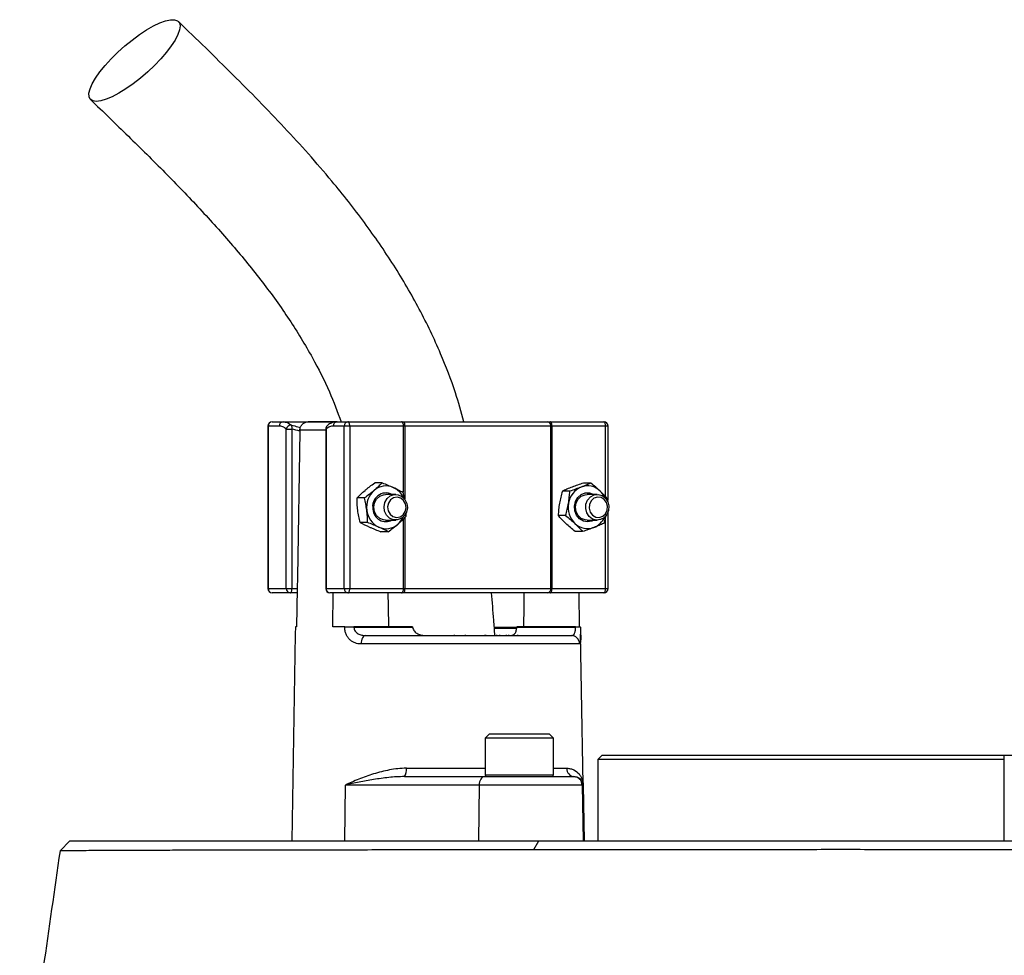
# Model space of a CAD drawing. Header units: millimetres. Extents: x 1253 to 2483, y 298 to 3319.
# Tile 4 of 5: x 1608 to 1838, y 2852 to 3071. Entities that reach past the tile are written whole.
import ezdxf

# ---------------------------------------------------------------- set-up
doc = ezdxf.new("R2010")
doc.units = ezdxf.units.MM

msp = doc.modelspace()

# ---------------------------------------------------------------- linework, layer by layer
at = {"color": 7, "linetype": 'Continuous', "lineweight": 25}
for p, q in [((1666.78, 2977.25), (1669.34, 2977.25)), ((1669.34, 2977.25), (1681.98, 2977.25)), ((1681.77, 2977.25), (1675.19, 2977.25)), ((1681.98, 2977.25), (1684.53, 2977.25)), ((1684.53, 2977.25), (1697.08, 2977.25)), ((1697.08, 2977.25), (1697.67, 2977.25)), ((1697.67, 2977.25), (1731.29, 2977.25)), ((1731.29, 2977.25), (1731.8, 2977.25)), ((1731.8, 2977.25), (1744.35, 2977.25)), ((1665.78, 2976.25), (1665.78, 2938.25)), ((1665.88, 2976.25), (1665.88, 2938.25)), ((1668.43, 2976.25), (1665.88, 2976.25)), ((1670.1, 2938.25), (1670.1, 2975.55)), ((1670.1, 2975.55), (1671.43, 2975.55)), ((1671.43, 2975.55), (1671.43, 2938.25)), ((1673.28, 2975.28), (1673.28, 2975.08)), ((1679.31, 2975.55), (1679.31, 2938.25)), ((1679.4, 2975.55), (1679.4, 2938.25)), ((1683.63, 2976.25), (1681.07, 2976.25)), ((1684.96, 2976.25), (1683.63, 2976.25)), ((1683.63, 2938.25), (1683.63, 2976.25)), ((1684.96, 2976.25), (1684.96, 2938.25)), ((1697.5, 2976.25), (1684.96, 2976.25)), ((1697.8, 2976.25), (1697.5, 2976.25)), ((1731.97, 2976.25), (1697.8, 2976.25)), ((1731.97, 2938.25), (1731.97, 2976.25)), ((1732.23, 2976.25), (1731.97, 2976.25)), ((1732.23, 2976.25), (1732.23, 2938.25)), ((1744.77, 2976.25), (1732.23, 2976.25)), ((1745.35, 2959.18), (1745.35, 2976.25)), ((1692.51, 2962.97), (1690.78, 2962.97)), ((1736.39, 2961.02), (1734.65, 2961.02)), ((1741.33, 2962.92), (1739.59, 2962.92)), ((1688.38, 2959.43), (1686.64, 2959.43)), ((1695.69, 2960.25), (1693.32, 2960.25)), ((1697.36, 2960.79), (1697.67, 2959.27)), ((1742.82, 2960.25), (1740.44, 2960.25)), ((1745.29, 2959.16), (1745.23, 2958.59)), ((1693.32, 2954.25), (1695.69, 2954.25)), ((1735.41, 2955.34), (1733.68, 2955.34)), ((1740.44, 2954.25), (1742.82, 2954.25)), ((1744.72, 2955.13), (1744.32, 2953.48)), ((1745.35, 2938.25), (1745.35, 2956.16)), ((1689.09, 2953.71), (1687.35, 2953.71)), ((1693.94, 2951.53), (1692.2, 2951.53)), ((1739.38, 2951.58), (1737.64, 2951.58)), ((1665.88, 2938.25), (1670.1, 2938.25)), ((1670.1, 2938.25), (1671.43, 2938.25)), ((1671.43, 2938.25), (1672.67, 2938.25)), ((1672.67, 2938.25), (1672.52, 2929.25)), ((1679.4, 2938.25), (1683.63, 2938.25)), ((1683.63, 2938.25), (1684.96, 2938.25)), ((1684.96, 2938.25), (1697.5, 2938.25)), ((1697.5, 2938.25), (1697.8, 2938.25)), ((1697.8, 2938.25), (1731.97, 2938.25)), ((1731.97, 2938.25), (1732.23, 2938.25)), ((1732.23, 2938.25), (1744.77, 2938.25)), ((1671.01, 2937.25), (1666.78, 2937.25)), ((1672.65, 2937.25), (1671.01, 2937.25)), ((1684.53, 2937.25), (1680.31, 2937.25)), ((1680.97, 2929.25), (1681.1, 2937.25)), ((1697.08, 2937.25), (1684.53, 2937.25)), ((1697.67, 2937.25), (1697.08, 2937.25)), ((1731.29, 2937.25), (1697.67, 2937.25)), ((1731.8, 2937.25), (1731.29, 2937.25)), ((1744.35, 2937.25), (1731.8, 2937.25)), ((1738.48, 2937.25), (1738.62, 2929.25)), ((1672.23, 2929.25), (1672.23, 2929.22)), ((1672.52, 2929.25), (1672.23, 2929.25)), ((1683.78, 2929.25), (1680.97, 2929.25)), ((1683.78, 2929.22), (1683.78, 2929.25)), ((1685.93, 2929.25), (1685.93, 2929.22)), ((1699.64, 2929.25), (1685.93, 2929.25)), ((1685.93, 2929.22), (1699.64, 2929.22)), ((1699.64, 2929.25), (1699.64, 2929.22)), ((1723.99, 2928.88), (1718.87, 2928.88)), ((1724.04, 2929.22), (1724.04, 2929.25)), ((1737.75, 2929.25), (1724.04, 2929.25)), ((1724.04, 2929.22), (1737.75, 2929.22)), ((1737.75, 2929.22), (1737.75, 2929.25)), ((1738.9, 2929.22), (1738.9, 2929.25)), ((1672.2, 2927.6), (1671.36, 2879.25)), ((1688.65, 2927.25), (1736.71, 2927.25)), ((1709.35, 2927.38), (1709.35, 2927.25)), ((1711.98, 2927.25), (1711.98, 2927.38)), ((1716.6, 2927.25), (1716.6, 2927.38)), ((1716.7, 2927.38), (1716.7, 2927.25)), ((1719.32, 2927.25), (1719.32, 2927.38)), ((1719.99, 2927.38), (1719.99, 2927.25)), ((1721.5, 2927.38), (1721.5, 2927.25)), ((1722.17, 2927.25), (1722.17, 2927.38)), ((1724.23, 2927.25), (1724.23, 2927.38)), ((1739.78, 2879.25), (1738.93, 2927.6)), ((1738.69, 2925.28), (1687.58, 2925.28)), ((1717.58, 2904.25), (1716.58, 2903.25)), ((1717.58, 2904.25), (1731.58, 2904.25)), ((1732.58, 2903.25), (1731.58, 2904.25)), ((1716.58, 2903.25), (1716.58, 2894.65)), ((1732.58, 2903.25), (1716.58, 2903.25)), ((1732.58, 2894.65), (1732.58, 2903.25)), ((1743.95, 2899.25), (1742.95, 2898.25)), ((1743.95, 2899.25), (1837.95, 2899.25)), ((1837.95, 2879.25), (1837.95, 2899.25)), ((1837.95, 2899.25), (1857.95, 2899.25)), ((1742.95, 2898.25), (1742.95, 2879.25)), ((1837.95, 2898.25), (1742.95, 2898.25)), ((1697.75, 2894.25), (1716.48, 2894.25)), ((1716.48, 2894.25), (1737.29, 2894.25)), ((1737.29, 2894.25), (1737.44, 2894.25)), ((1683.89, 2892.28), (1683.75, 2879.25)), ((1715.21, 2892.28), (1683.89, 2892.28)), ((1715.21, 2892.28), (1715.06, 2879.25)), ((1739.29, 2892.28), (1715.21, 2892.28)), ((1739.29, 2892.28), (1739.51, 2879.25)), ((1739.55, 2892.28), (1739.29, 2892.28)), ((1739.55, 2892.28), (1739.78, 2879.25)), ((1619.52, 2879.25), (1617.19, 2876.92)), ((1619.52, 2879.25), (1729.16, 2879.25)), ((1727.97, 2877.21), (1729.16, 2879.25)), ((1729.16, 2879.25), (1853.23, 2879.25))]:
    msp.add_line(p, q, dxfattribs=at)
at = {"color": 1, "linetype": 'Continuous', "lineweight": 25}
for p, q in [((1665.88, 2976.25), (1665.78, 2976.25)), ((1679.31, 2975.28), (1673.28, 2975.28)), ((1679.31, 2975.55), (1679.4, 2975.55)), ((1697.5, 2960.81), (1697.5, 2976.25)), ((1697.8, 2976.25), (1697.8, 2959.14)), ((1744.77, 2959.7), (1744.77, 2976.25)), ((1745.35, 2976.25), (1744.77, 2976.25)), ((1697.5, 2938.25), (1697.5, 2954.53)), ((1697.8, 2954.81), (1697.8, 2938.25)), ((1744.77, 2938.25), (1744.77, 2955.16)), ((1665.78, 2938.25), (1665.88, 2938.25)), ((1679.31, 2938.25), (1679.4, 2938.25)), ((1744.77, 2938.25), (1745.35, 2938.25)), ((1718.85, 2929.22), (1724.19, 2929.22)), ((1698.18, 2896.22), (1716.58, 2896.22)), ((1716.58, 2894.65), (1732.58, 2894.65)), ((1732.58, 2896.22), (1735.67, 2896.22))]:
    msp.add_line(p, q, dxfattribs=at)
at = {"color": 7, "linetype": 'Continuous', "lineweight": 25, "flags": 128}
for points in [[(1625.65, 3052.19), (1624.83, 3052.32), (1624.27, 3052.69), (1623.97, 3053.29), (1623.95, 3054.11), (1624.21, 3055.13), (1624.73, 3056.33), (1625.51, 3057.66), (1626.52, 3059.1), (1627.75, 3060.61), (1629.15, 3062.15), (1630.69, 3063.68), (1632.34, 3065.16), (1634.04, 3066.55), (1635.75, 3067.82), (1637.44, 3068.93), (1639.05, 3069.85), (1640.55, 3070.57), (1641.89, 3071.06), (1643.05, 3071.3), (1643.98, 3071.3), (1644.67, 3071.06), (1645.11, 3070.57), (1645.26, 3069.85), (1645.15, 3068.93), (1644.76, 3067.82), (1644.1, 3066.55), (1643.2, 3065.16), (1642.08, 3063.68), (1640.76, 3062.15), (1639.29, 3060.61), (1637.69, 3059.1), (1636.01, 3057.66), (1634.29, 3056.33), (1632.59, 3055.13), (1630.93, 3054.11), (1629.37, 3053.29), (1627.95, 3052.69), (1626.7, 3052.32), (1625.65, 3052.19)], [(1684.96, 2976.25), (1684.95, 2976.45), (1684.92, 2976.63), (1684.88, 2976.81), (1684.83, 2976.96), (1684.77, 2977.08), (1684.7, 2977.17), (1684.62, 2977.23), (1684.53, 2977.25)], [(1697.5, 2976.25), (1697.49, 2976.45), (1697.47, 2976.63), (1697.43, 2976.81), (1697.38, 2976.96), (1697.31, 2977.08), (1697.24, 2977.17), (1697.16, 2977.23), (1697.08, 2977.25)], [(1732.23, 2976.25), (1732.22, 2976.45), (1732.19, 2976.63), (1732.16, 2976.81), (1732.1, 2976.96), (1732.04, 2977.08), (1731.97, 2977.17), (1731.89, 2977.23), (1731.8, 2977.25)], [(1744.77, 2976.25), (1744.76, 2976.45), (1744.74, 2976.63), (1744.7, 2976.81), (1744.65, 2976.96), (1744.58, 2977.08), (1744.51, 2977.17), (1744.43, 2977.23), (1744.35, 2977.25)], [(1673.28, 2975.08), (1672.71, 2940.87), (1672.67, 2938.25)], [(1693.32, 2954.25), (1692.84, 2954.3), (1691.96, 2954.65), (1691.23, 2955.32), (1690.76, 2956.22), (1690.6, 2957.25), (1690.76, 2958.28), (1691.23, 2959.18), (1691.96, 2959.85), (1692.84, 2960.2), (1693.32, 2960.25)], [(1692.97, 2957.37), (1693.17, 2958.39), (1693.68, 2959.27), (1694.42, 2959.91), (1695.32, 2960.22), (1696.27, 2960.18), (1697.14, 2959.79), (1697.84, 2959.09), (1698.28, 2958.16), (1698.41, 2957.13), (1698.21, 2956.11), (1697.7, 2955.23), (1696.96, 2954.59), (1696.06, 2954.28), (1695.11, 2954.32), (1694.24, 2954.71), (1693.54, 2955.41), (1693.1, 2956.34), (1692.97, 2957.37)], [(1693.79, 2957.34), (1693.92, 2956.42), (1694.36, 2955.63), (1695.04, 2955.08), (1695.86, 2954.87), (1696.7, 2955.01), (1697.42, 2955.5), (1697.91, 2956.25), (1698.11, 2957.16), (1697.98, 2958.08), (1697.54, 2958.87), (1696.86, 2959.42), (1696.03, 2959.63), (1695.2, 2959.49), (1694.48, 2959), (1693.99, 2958.25), (1693.79, 2957.34)], [(1741.98, 2954.25), (1741.56, 2954.04), (1740.56, 2953.85), (1739.56, 2954.03), (1738.66, 2954.56), (1737.97, 2955.38), (1737.56, 2956.4), (1737.47, 2957.51), (1737.72, 2958.6), (1738.26, 2959.54), (1739.06, 2960.23), (1740.02, 2960.6), (1741.03, 2960.6), (1741.98, 2960.25)], [(1740.44, 2954.25), (1739.97, 2954.3), (1739.09, 2954.65), (1738.36, 2955.32), (1737.89, 2956.22), (1737.73, 2957.25), (1737.89, 2958.28), (1738.36, 2959.18), (1739.09, 2959.85), (1739.97, 2960.2), (1740.44, 2960.25)], [(1740.11, 2956.94), (1740.18, 2957.98), (1740.57, 2958.93), (1741.23, 2959.68), (1742.08, 2960.14), (1743.01, 2960.24), (1743.93, 2959.99), (1744.71, 2959.4), (1745.26, 2958.56), (1745.52, 2957.56), (1745.45, 2956.52), (1745.07, 2955.57), (1744.41, 2954.82), (1743.56, 2954.36), (1742.62, 2954.26), (1741.71, 2954.51), (1740.92, 2955.1), (1740.37, 2955.94), (1740.11, 2956.94)], [(1740.93, 2957.01), (1741.17, 2956.12), (1741.71, 2955.4), (1742.46, 2954.96), (1743.3, 2954.88), (1744.1, 2955.15), (1744.75, 2955.74), (1745.15, 2956.57), (1745.23, 2957.49), (1744.98, 2958.38), (1744.44, 2959.1), (1743.7, 2959.54), (1742.86, 2959.62), (1742.05, 2959.35), (1741.4, 2958.76), (1741, 2957.93), (1740.93, 2957.01)], [(1671.01, 2937.25), (1671.09, 2937.27), (1671.17, 2937.33), (1671.24, 2937.42), (1671.31, 2937.54), (1671.36, 2937.69), (1671.4, 2937.87), (1671.42, 2938.05), (1671.43, 2938.25)], [(1684.53, 2937.25), (1684.62, 2937.27), (1684.7, 2937.33), (1684.77, 2937.42), (1684.83, 2937.54), (1684.88, 2937.69), (1684.92, 2937.87), (1684.95, 2938.05), (1684.96, 2938.25)], [(1697.08, 2937.25), (1697.16, 2937.27), (1697.24, 2937.33), (1697.31, 2937.42), (1697.38, 2937.54), (1697.43, 2937.69), (1697.47, 2937.87), (1697.49, 2938.05), (1697.5, 2938.25)], [(1731.8, 2937.25), (1731.89, 2937.27), (1731.97, 2937.33), (1732.04, 2937.42), (1732.1, 2937.54), (1732.16, 2937.69), (1732.19, 2937.87), (1732.22, 2938.05), (1732.23, 2938.25)], [(1744.35, 2937.25), (1744.43, 2937.27), (1744.51, 2937.33), (1744.58, 2937.42), (1744.65, 2937.54), (1744.7, 2937.69), (1744.74, 2937.87), (1744.76, 2938.05), (1744.77, 2938.25)], [(1694.06, 2929.25), (1693.97, 2934.01), (1693.91, 2937.25)], [(1725.67, 2937.25), (1725.61, 2934.01), (1725.53, 2929.25)], [(1688.65, 2927.25), (1688.45, 2927.21), (1688.25, 2927.1), (1688.06, 2926.92), (1687.9, 2926.68), (1687.77, 2926.38), (1687.67, 2926.04), (1687.6, 2925.67), (1687.58, 2925.28)], [(1716.48, 2894.25), (1716.24, 2894.21), (1716, 2894.1), (1715.78, 2893.92), (1715.59, 2893.68), (1715.43, 2893.38), (1715.31, 2893.04), (1715.23, 2892.67), (1715.21, 2892.28)]]:
    msp.add_lwpolyline(points, dxfattribs=at)
at = {"color": 7, "linetype": 'Continuous', "lineweight": 25}
for centre, radius, start, end in [((1666.78, 2976.25), 1, 90, 180), ((1666.83, 2976.29), 0.957, 92.9521, 182.6753), ((1669.39, 2976.29), 0.957, 92.9521, 182.6753), ((1682.03, 2976.29), 0.957, 92.9521, 182.6753), ((1684.58, 2976.29), 0.957, 92.9521, 182.6753), ((1695.71, 2976.5), 2.1, 353.2811, 21.0059), ((1731.09, 2976.38), 0.888, 351.2804, 77.1075), ((1744.35, 2976.25), 1, 0, 90), ((1671.18, 2975.39), 1.09, 82.4634, 171.7428), ((1670.33, 2975.88), 1.16, 343.119, 30.4631), ((1680.31, 2975.55), 1, 130.9851, 180), ((1694.13, 2957.28), 5.25, 131.6721, 187.7396), ((1693.41, 2958.05), 4.2, 65.8532, 131.344), ((1693.12, 2957.58), 4.75, 24.534, 64.9945), ((1740.92, 2957.46), 4.88, 112.5541, 171.5111), ((1740.55, 2958.03), 4.22, 45.5497, 110.8316), ((1740.07, 2957.46), 4.96, 24.9446, 46.2667), ((1693.41, 2957.48), 3.12, 62.4403, 192.7787), ((1693.85, 2957.08), 4.95, 185.8974, 244.324), ((1693.42, 2956.95), 3.06, 183.0945, 297.9649), ((1741.3, 2957.24), 5.3, 169.7112, 225.4509), ((1692.96, 2957.04), 4.94, 310.8682, 335.066), ((1740.28, 2956.89), 4.7, 291.9113, 335.6144), ((1693.42, 2956.45), 4.2, 245.8532, 311.344), ((1740.54, 2956.47), 4.22, 225.5497, 290.8316), ((1666.78, 2938.25), 1, 180, 270), ((1666.83, 2938.21), 0.957, 177.3247, 267.0479), ((1671.06, 2938.21), 0.957, 177.3247, 267.0479), ((1680.31, 2938.25), 1, 180, 270), ((1680.36, 2938.21), 0.957, 177.3247, 267.0479), ((1684.58, 2938.21), 0.957, 177.3247, 267.0479), ((1695.71, 2938), 2.1, 338.9941, 6.7189), ((1731.09, 2938.12), 0.888, 282.8925, 8.7196), ((1744.35, 2938.25), 1, 270, 0), ((1684.85, 2843.8), 85.42, 89.2782, 90.7218), ((1738.32, 2909.2), 20.02, 88.348, 91.652), ((1736.7, 2925.26), 1.99, 0.7545, 89.7637), ((1695.61, 2895.75), 2.61, 324.8587, 10.1607), ((1716.98, 2894.65), 0.4, 180, 270), ((1732.18, 2894.65), 0.4, 270, 360), ((1737.56, 2896.14), 1.89, 177.7132, 266.4652), ((1737.29, 2892.25), 2, 0.9994, 89.9994)]:
    msp.add_arc(centre, radius, start, end, dxfattribs=at)
at = {"color": 1, "linetype": 'Continuous', "lineweight": 25}
msp.add_arc((1680.2, 2975.7), 0.817, 133.5963, 190.8042, dxfattribs=at)
at = {"color": 7, "linetype": 'Continuous', "lineweight": 25}
for points, knots in [([(1711.62, 2977.25), (1711, 2979.52), (1709.5, 2984.95), (1706.07, 2993.79), (1701.28, 3003.8), (1695.28, 3014.03), (1688.42, 3024.01), (1679.89, 3034.8), (1669.59, 3046.3), (1657.51, 3058.63), (1649.13, 3066.76), (1644.86, 3070.9)], [0, 0, 0, 0, 0.0589485, 0.1411097, 0.2386574, 0.3398725, 0.44357, 0.5495984, 0.6948046, 0.8445569, 1, 1, 1, 1]), ([(1624.33, 3052.62), (1627.28, 3049.77), (1633.12, 3044.13), (1641.68, 3035.65), (1649.84, 3027.19), (1657.49, 3018.69), (1664.51, 3010.09), (1670.81, 3001.36), (1676.04, 2992.77), (1680.13, 2984.77), (1682.05, 2979.6), (1682.93, 2977.25)], [0, 0, 0, 0, 0.129604, 0.256426, 0.379868, 0.499476, 0.61491, 0.726074, 0.833202, 0.924146, 1, 1, 1, 1]), ([(1669.34, 2977.25), (1669.68, 2977.25), (1670.01, 2977.18), (1670.68, 2976.92), (1671, 2976.73), (1671.32, 2976.47)], [0, 0, 0, 0, 0.5, 0.5, 1, 1, 1, 1]), ([(1673.28, 2975.28), (1673.28, 2975.42), (1673.3, 2975.55), (1673.36, 2975.82), (1673.4, 2975.94), (1673.55, 2976.31), (1673.7, 2976.53), (1673.98, 2976.8), (1674.08, 2976.88), (1674.29, 2977.01), (1674.4, 2977.07), (1674.74, 2977.21), (1674.99, 2977.25), (1675.23, 2977.25)], [0, 0, 0, 0, 0.125, 0.125, 0.25, 0.25, 0.5, 0.5, 0.625, 0.625, 0.75, 0.75, 1, 1, 1, 1]), ([(1681.97, 2977.24), (1681.92, 2977.24), (1681.56, 2977.27), (1680.88, 2977.08), (1680.15, 2976.74), (1679.78, 2976.38), (1679.66, 2976.27)], [0, 0, 0, 0, 0.051323, 0.438709, 0.830933, 1, 1, 1, 1]), ([(1670.1, 2975.55), (1669.83, 2975.78), (1669.56, 2975.96), (1669, 2976.19), (1668.72, 2976.25), (1668.43, 2976.25)], [0, 0, 0, 0, 0.5, 0.5, 1, 1, 1, 1]), ([(1681.07, 2976.25), (1680.78, 2976.25), (1680.5, 2976.19), (1679.94, 2975.96), (1679.67, 2975.78), (1679.4, 2975.55)], [0, 0, 0, 0, 0.5, 0.5, 1, 1, 1, 1]), ([(1690.64, 2961.2), (1690.46, 2961.05), (1690.28, 2960.9), (1689.91, 2960.6), (1689.73, 2960.45), (1689.16, 2960.01), (1688.77, 2959.72), (1688.38, 2959.43)], [0, 0, 0, 0, 0.25, 0.25, 0.5, 0.5, 1, 1, 1, 1]), ([(1688.52, 2961.2), (1688.7, 2961.35), (1688.88, 2961.5), (1689.24, 2961.8), (1689.43, 2961.95), (1690, 2962.39), (1690.38, 2962.68), (1690.78, 2962.97)], [0, 0, 0, 0, 0.25, 0.25, 0.5, 0.5, 1, 1, 1, 1]), ([(1695.13, 2961.88), (1695.33, 2961.79), (1695.53, 2961.69), (1695.92, 2961.51), (1696.11, 2961.42), (1696.67, 2961.15), (1697.02, 2960.97), (1697.36, 2960.79)], [0, 0, 0, 0, 0.25, 0.25, 0.5, 0.5, 1, 1, 1, 1]), ([(1736.93, 2961.97), (1736.51, 2961.81), (1736.11, 2961.65), (1735.35, 2961.33), (1734.99, 2961.17), (1734.65, 2961.02)], [0, 0, 0, 0, 0.5, 0.5, 1, 1, 1, 1]), ([(1736.09, 2958.18), (1736.13, 2958.42), (1736.17, 2958.66), (1736.23, 2959.14), (1736.26, 2959.38), (1736.33, 2960.09), (1736.37, 2960.55), (1736.39, 2961.02)], [0, 0, 0, 0, 0.25, 0.25, 0.5, 0.5, 1, 1, 1, 1]), ([(1739.05, 2961.97), (1738.63, 2961.81), (1738.19, 2961.65), (1737.3, 2961.33), (1736.84, 2961.17), (1736.39, 2961.02)], [0, 0, 0, 0, 0.5, 0.5, 1, 1, 1, 1]), ([(1739.59, 2962.92), (1739.13, 2962.77), (1738.67, 2962.61), (1737.78, 2962.29), (1737.35, 2962.13), (1736.93, 2961.97)], [0, 0, 0, 0, 0.5, 0.5, 1, 1, 1, 1]), ([(1741.33, 2962.92), (1740.98, 2962.77), (1740.62, 2962.61), (1739.86, 2962.29), (1739.46, 2962.13), (1739.05, 2961.97)], [0, 0, 0, 0, 0.5, 0.5, 1, 1, 1, 1]), ([(1743.5, 2961.04), (1743.33, 2961.2), (1743.16, 2961.36), (1742.8, 2961.68), (1742.63, 2961.83), (1742.08, 2962.31), (1741.71, 2962.62), (1741.33, 2962.92)], [0, 0, 0, 0, 0.25, 0.25, 0.5, 0.5, 1, 1, 1, 1]), ([(1686.81, 2956.57), (1686.75, 2957.06), (1686.71, 2957.55), (1686.66, 2958.5), (1686.64, 2958.97), (1686.64, 2959.43)], [0, 0, 0, 0, 0.5, 0.5, 1, 1, 1, 1]), ([(1688.92, 2956.57), (1688.86, 2957.06), (1688.78, 2957.55), (1688.6, 2958.5), (1688.49, 2958.97), (1688.38, 2959.43)], [0, 0, 0, 0, 0.5, 0.5, 1, 1, 1, 1]), ([(1687.35, 2953.71), (1687.24, 2954.18), (1687.13, 2954.65), (1686.95, 2955.61), (1686.87, 2956.09), (1686.81, 2956.57)], [0, 0, 0, 0, 0.5, 0.5, 1, 1, 1, 1]), ([(1689.09, 2953.71), (1689.09, 2954.18), (1689.08, 2954.65), (1689.03, 2955.61), (1688.98, 2956.09), (1688.92, 2956.57)], [0, 0, 0, 0, 0.5, 0.5, 1, 1, 1, 1]), ([(1733.98, 2958.18), (1733.93, 2957.94), (1733.9, 2957.7), (1733.83, 2957.22), (1733.8, 2956.98), (1733.73, 2956.27), (1733.7, 2955.81), (1733.68, 2955.34)], [0, 0, 0, 0, 0.25, 0.25, 0.5, 0.5, 1, 1, 1, 1]), ([(1696.19, 2953.3), (1696.37, 2953.45), (1696.54, 2953.6), (1696.87, 2953.9), (1697.03, 2954.05), (1697.5, 2954.49), (1697.79, 2954.78), (1698.07, 2955.07)], [0, 0, 0, 0, 0.25, 0.25, 0.5, 0.5, 1, 1, 1, 1]), ([(1698.06, 2955.78), (1698.06, 2955.76), (1698.08, 2955.51), (1698.07, 2955.28), (1698.07, 2955.07)], [0, 0, 0, 0, 0.106367, 1, 1, 1, 1]), ([(1735.47, 2953.46), (1735.3, 2953.62), (1735.14, 2953.78), (1734.82, 2954.1), (1734.67, 2954.26), (1734.22, 2954.73), (1733.94, 2955.04), (1733.68, 2955.34)], [0, 0, 0, 0, 0.25, 0.25, 0.5, 0.5, 1, 1, 1, 1]), ([(1691.7, 2952.62), (1691.5, 2952.71), (1691.28, 2952.81), (1690.86, 2952.99), (1690.64, 2953.08), (1689.99, 2953.35), (1689.54, 2953.53), (1689.09, 2953.71)], [0, 0, 0, 0, 0.25, 0.25, 0.5, 0.5, 1, 1, 1, 1]), ([(1689.59, 2952.62), (1689.79, 2952.53), (1690, 2952.44), (1690.43, 2952.25), (1690.65, 2952.16), (1691.3, 2951.89), (1691.75, 2951.71), (1692.2, 2951.53)], [0, 0, 0, 0, 0.25, 0.25, 0.5, 0.5, 1, 1, 1, 1]), ([(1737.58, 2953.46), (1737.75, 2953.3), (1737.92, 2953.14), (1738.23, 2952.82), (1738.39, 2952.67), (1738.83, 2952.19), (1739.11, 2951.88), (1739.38, 2951.58)], [0, 0, 0, 0, 0.25, 0.25, 0.5, 0.5, 1, 1, 1, 1]), ([(1742.04, 2952.53), (1741.62, 2952.37), (1741.18, 2952.21), (1740.29, 2951.89), (1739.83, 2951.73), (1739.38, 2951.58)], [0, 0, 0, 0, 0.5, 0.5, 1, 1, 1, 1]), ([(1744.32, 2953.48), (1743.97, 2953.33), (1743.61, 2953.17), (1742.85, 2952.85), (1742.45, 2952.69), (1742.04, 2952.53)], [0, 0, 0, 0, 0.5, 0.5, 1, 1, 1, 1]), ([(1718.89, 2927.25), (1718.8, 2928.45), (1718.57, 2931.79), (1718.28, 2935.12), (1718.1, 2937.25)], [0, 0, 0, 0, 0.360853, 1, 1, 1, 1]), ([(1672.23, 2929.22), (1672.22, 2928.79), (1672.21, 2928.21), (1672.2, 2927.73), (1672.2, 2927.6)], [0, 0, 0, 0, 0.7332078, 1, 1, 1, 1]), ([(1683.78, 2929.25), (1683.92, 2929.25), (1684.08, 2929.25), (1684.43, 2929.25), (1684.62, 2929.25), (1685, 2929.25), (1685.19, 2929.25), (1685.57, 2929.25), (1685.75, 2929.25), (1685.93, 2929.25)], [0, 0, 0, 0, 0.25, 0.25, 0.5, 0.5, 0.75, 0.75, 1, 1, 1, 1]), ([(1687.58, 2925.28), (1687.09, 2925.28), (1686.62, 2925.36), (1685.95, 2925.61), (1685.73, 2925.71), (1685.33, 2925.96), (1685.14, 2926.11), (1684.87, 2926.37), (1684.78, 2926.46), (1684.62, 2926.66), (1684.54, 2926.76), (1684.32, 2927.08), (1684.2, 2927.31), (1683.99, 2927.82), (1683.91, 2928.08), (1683.8, 2928.63), (1683.78, 2928.92), (1683.78, 2929.22)], [0, 0, 0, 0, 0.25, 0.25, 0.375, 0.375, 0.5, 0.5, 0.5625, 0.5625, 0.625, 0.625, 0.75, 0.75, 0.875, 0.875, 1, 1, 1, 1]), ([(1685.93, 2929.22), (1685.93, 2929.05), (1685.95, 2928.89), (1686.04, 2928.58), (1686.11, 2928.44), (1686.28, 2928.17), (1686.38, 2928.06), (1686.61, 2927.85), (1686.74, 2927.75), (1687, 2927.6), (1687.14, 2927.53), (1687.43, 2927.42), (1687.58, 2927.38), (1688.03, 2927.28), (1688.34, 2927.25), (1688.65, 2927.25)], [0, 0, 0, 0, 0.125, 0.125, 0.25, 0.25, 0.375, 0.375, 0.5, 0.5, 0.625, 0.625, 0.75, 0.75, 1, 1, 1, 1]), ([(1699.73, 2928.88), (1699.78, 2928.72), (1699.84, 2928.57), (1700.02, 2928.31), (1700.12, 2928.18), (1700.47, 2927.86), (1700.75, 2927.7), (1701.33, 2927.46), (1701.64, 2927.38), (1702.26, 2927.27), (1702.58, 2927.25), (1702.9, 2927.25)], [0, 0, 0, 0, 0.125, 0.125, 0.25, 0.25, 0.5, 0.5, 0.75, 0.75, 1, 1, 1, 1]), ([(1722.46, 2927.25), (1722.64, 2927.25), (1722.8, 2927.27), (1723.11, 2927.37), (1723.26, 2927.45), (1723.47, 2927.64), (1723.53, 2927.71), (1723.65, 2927.87), (1723.71, 2927.97), (1723.81, 2928.18), (1723.85, 2928.3), (1723.93, 2928.57), (1723.95, 2928.72), (1723.97, 2928.88)], [0, 0, 0, 0, 0.25, 0.25, 0.5, 0.5, 0.625, 0.625, 0.75, 0.75, 0.875, 0.875, 1, 1, 1, 1]), ([(1736.71, 2927.25), (1736.86, 2927.25), (1736.99, 2927.28), (1737.25, 2927.41), (1737.36, 2927.52), (1737.51, 2927.76), (1737.55, 2927.85), (1737.62, 2928.06), (1737.66, 2928.18), (1737.71, 2928.44), (1737.73, 2928.58), (1737.75, 2928.89), (1737.75, 2929.05), (1737.75, 2929.22)], [0, 0, 0, 0, 0.25, 0.25, 0.5, 0.5, 0.625, 0.625, 0.75, 0.75, 0.875, 0.875, 1, 1, 1, 1]), ([(1737.75, 2929.25), (1737.92, 2929.25), (1738.08, 2929.25), (1738.37, 2929.25), (1738.49, 2929.25), (1738.7, 2929.25), (1738.78, 2929.25), (1738.88, 2929.25), (1738.9, 2929.25), (1738.9, 2929.25)], [0, 0, 0, 0, 0.25, 0.25, 0.5, 0.5, 0.75, 0.75, 1, 1, 1, 1]), ([(1738.9, 2929.22), (1738.91, 2928.79), (1738.92, 2928.21), (1738.93, 2927.73), (1738.93, 2927.6)], [0, 0, 0, 0, 0.7332078, 1, 1, 1, 1]), ([(1698.18, 2896.22), (1697.5, 2896.22), (1696.83, 2896.17), (1695.52, 2896.03), (1694.87, 2895.93), (1693.59, 2895.69), (1692.96, 2895.55), (1691.71, 2895.23), (1691.1, 2895.05), (1689.31, 2894.5), (1688.16, 2894.08), (1686.51, 2893.42), (1685.97, 2893.2), (1685.18, 2892.86), (1684.92, 2892.75), (1684.53, 2892.57), (1684.4, 2892.52), (1684.14, 2892.4), (1684.02, 2892.34), (1683.89, 2892.28)], [0, 0, 0, 0, 0.125, 0.125, 0.25, 0.25, 0.375, 0.375, 0.5, 0.5, 0.75, 0.75, 0.875, 0.875, 0.9375, 0.9375, 0.96875, 0.96875, 1, 1, 1, 1]), ([(1697.75, 2894.25), (1696.49, 2894.25), (1695.26, 2894.17), (1692.86, 2893.92), (1691.68, 2893.75), (1689.37, 2893.38), (1688.24, 2893.18), (1686.58, 2892.85), (1686.04, 2892.74), (1684.95, 2892.51), (1684.42, 2892.4), (1683.89, 2892.28)], [0, 0, 0, 0, 0.25, 0.25, 0.5, 0.5, 0.75, 0.75, 0.875, 0.875, 1, 1, 1, 1]), ([(1735.67, 2896.22), (1735.99, 2896.22), (1736.29, 2896.17), (1736.85, 2896.03), (1737.11, 2895.93), (1737.83, 2895.57), (1738.22, 2895.24), (1738.71, 2894.68), (1738.85, 2894.49), (1739.09, 2894.07), (1739.19, 2893.86), (1739.36, 2893.42), (1739.42, 2893.2), (1739.49, 2892.86), (1739.51, 2892.74), (1739.54, 2892.52), (1739.54, 2892.4), (1739.55, 2892.28)], [0, 0, 0, 0, 0.125, 0.125, 0.25, 0.25, 0.5, 0.5, 0.625, 0.625, 0.75, 0.75, 0.875, 0.875, 0.9375, 0.9375, 1, 1, 1, 1]), ([(1737.44, 2894.25), (1737.62, 2894.25), (1737.78, 2894.23), (1738.09, 2894.16), (1738.23, 2894.1), (1738.62, 2893.92), (1738.83, 2893.75), (1739.17, 2893.38), (1739.3, 2893.17), (1739.48, 2892.74), (1739.54, 2892.51), (1739.55, 2892.28)], [0, 0, 0, 0, 0.125, 0.125, 0.25, 0.25, 0.5, 0.5, 0.75, 0.75, 1, 1, 1, 1]), ([(1617.19, 2876.92), (1615.89, 2867.79), (1612.77, 2845.94), (1609.6, 2824.11), (1607.76, 2811.4)], [0, 0, 0, 0, 0.418089, 1, 1, 1, 1]), ([(1617.2, 2876.92), (1617.2, 2876.92), (1617.12, 2876.92), (1617.42, 2876.94), (1618.15, 2876.96), (1619.41, 2876.98), (1621.11, 2876.99), (1623.25, 2877.01), (1625.84, 2877.02), (1628.9, 2877.04), (1632.44, 2877.05), (1636.47, 2877.07), (1640.97, 2877.08), (1645.86, 2877.1), (1651.11, 2877.11), (1656.7, 2877.12), (1662.7, 2877.13), (1669.14, 2877.14), (1676.01, 2877.15), (1683.32, 2877.16), (1691.02, 2877.17), (1700.81, 2877.18), (1712.95, 2877.2), (1722.95, 2877.2), (1727.97, 2877.21)], [0, 0, 0, 0, 0.000885, 0.046311, 0.092078, 0.137844, 0.181653, 0.225462, 0.269577, 0.313692, 0.358769, 0.403846, 0.449256, 0.494666, 0.538407, 0.582147, 0.626191, 0.670235, 0.715238, 0.760241, 0.805575, 0.850909, 0.925269, 1, 1, 1, 1]), ([(1727.97, 2877.21), (1737.15, 2877.22), (1746.69, 2877.22), (1766.44, 2877.24), (1776.65, 2877.24), (1789.84, 2877.24), (1792.5, 2877.24), (1796.52, 2877.25), (1797.87, 2877.25), (1800.57, 2877.25), (1801.93, 2877.25), (1808.72, 2877.24), (1814.19, 2877.24), (1825.19, 2877.24), (1830.72, 2877.24), (1839.08, 2877.23), (1841.87, 2877.23), (1846.07, 2877.22), (1847.48, 2877.22), (1850.29, 2877.22), (1851.7, 2877.22), (1853.1, 2877.21)], [0, 0, 0, 0, 0.25, 0.25, 0.5, 0.5, 0.5625, 0.5625, 0.59375, 0.59375, 0.625, 0.625, 0.75, 0.75, 0.875, 0.875, 0.9375, 0.9375, 0.96875, 0.96875, 1, 1, 1, 1])]:
    msp.add_open_spline(points, degree=3, knots=knots, dxfattribs=at)
at = {"color": 1, "linetype": 'Continuous', "lineweight": 25}
for points, knots in [([(1671.32, 2976.47), (1671.82, 2976.35), (1672.52, 2976.18), (1673.21, 2975.95), (1673.41, 2975.89)], [0, 0, 0, 0, 0.713756, 1, 1, 1, 1]), ([(1738.93, 2927.6), (1738.94, 2927.36), (1738.95, 2926.73), (1738.94, 2925.99), (1738.87, 2925.39), (1738.75, 2925.32), (1738.69, 2925.28)], [0, 0, 0, 0, 0.156853, 0.412559, 0.693103, 1, 1, 1, 1])]:
    msp.add_open_spline(points, degree=3, knots=knots, dxfattribs=at)
at = {"color": 7, "linetype": 'Continuous', "lineweight": 25}
for points in [[(1673.28, 2975.08), (1672.67, 2975.25), (1672.05, 2975.41), (1671.43, 2975.55)], [(1686.64, 2959.43), (1687.21, 2960.01), (1687.82, 2960.6), (1688.52, 2961.2)], [(1692.51, 2962.97), (1691.95, 2962.39), (1691.34, 2961.8), (1690.64, 2961.2)], [(1692.51, 2962.97), (1693.42, 2962.61), (1694.3, 2962.25), (1695.13, 2961.88)], [(1734.65, 2961.02), (1734.38, 2960.09), (1734.14, 2959.15), (1733.98, 2958.18)], [(1745.29, 2959.16), (1744.76, 2959.77), (1744.17, 2960.4), (1743.5, 2961.04)], [(1735.41, 2955.34), (1735.69, 2956.27), (1735.92, 2957.21), (1736.09, 2958.18)], [(1735.41, 2955.34), (1736.18, 2954.73), (1736.91, 2954.1), (1737.58, 2953.46)], [(1687.35, 2953.71), (1688.03, 2953.35), (1688.76, 2952.99), (1689.59, 2952.62)], [(1693.94, 2951.53), (1693.26, 2951.89), (1692.53, 2952.25), (1691.7, 2952.62)], [(1693.94, 2951.53), (1694.73, 2952.11), (1695.49, 2952.7), (1696.19, 2953.3)], [(1737.64, 2951.58), (1736.88, 2952.19), (1736.15, 2952.82), (1735.47, 2953.46)], [(1699.64, 2929.22), (1699.64, 2929.1), (1699.68, 2928.98), (1699.73, 2928.88)], [(1724.04, 2929.22), (1724.03, 2929.1), (1724.01, 2928.98), (1723.97, 2928.88)]]:
    msp.add_open_spline(points, degree=3, dxfattribs=at)

doc.saveas('drawing.dxf')
